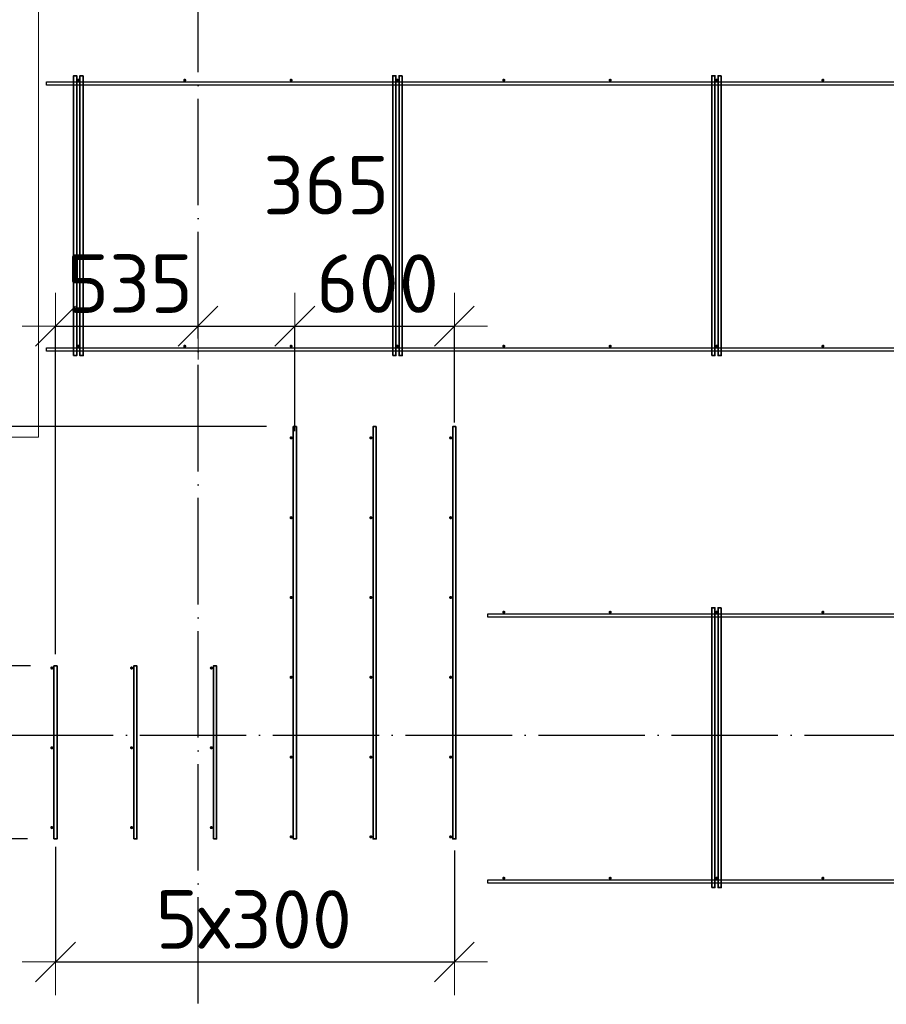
# Model space of a CAD drawing. Header units: millimetres. Extents: x -3725 to 93325, y -74170 to 82591.
# Tile 99 of 133: x 60529 to 63789, y 52328 to 56030. Entities that reach past the tile are written whole.
import ezdxf

# ---------------------------------------------------------------- set-up
doc = ezdxf.new("R2010")
doc.units = ezdxf.units.MM
doc.header["$PDMODE"] = 65
for name, pattern in [('______11', [500, 400, -50, 0, -50]), ('______3', [500, 400, -100]), ('______5', [1100, 800, -100, 100, -100])]:
    doc.linetypes.add(name, pattern=pattern)
for name, color, linetype, lineweight in [('Арм.стержн. Доп. арматура', 180, 'Continuous', 35), ('Балка_ общее', 7, '______3', 13), ('Размерная линия_ общее', 7, 'Continuous', 13), ('Фундамент (1)', 7, 'Continuous', 35)]:
    doc.layers.add(name, color=color, linetype=linetype, lineweight=lineweight)
doc.layers.add('Арм.стержн. Фиксатор', color=7, linetype='Continuous', lineweight=35, true_color=0x501e0f)
doc.layers.add('Осевая линия_ общее', color=7, linetype='______5', lineweight=13, true_color=0xa0a0a0)
doc.styles.add('ISOCPEUR', font='ISOCPEUR')
doc.dimstyles.new('DIMSTYLE_3', dxfattribs={"dimtxt": 220, "dimasz": 250, "dimexe": 0, "dimexo": 0, "dimgap": 110, "dimtad": 2, "dimdec": 0, "dimrnd": 5, "dimzin": 12, "dimdsep": 46, "dimtxsty": 'ISOCPEUR', "dimblk1": 'ALL_ML_STRICH', "dimblk2": 'ALL_ML_STRICH', "dimsah": 1, "dimcen": 0, "dimclrd": 7, "dimclre": 256, "dimclrt": 7, "dimadec": 0, "dimazin": 0, "dimtfac": 1, "dimtdec": 0, "dimtix": 1, "dimtmove": 2, "dimatfit": 3, "dimfxl": 0, "dimtzin": 0, "dimlwd": 0, "dimlwe": -3, "dimarcsym": 0})
doc.dimstyles.new('DIMSTYLE_5', dxfattribs={"dimtxt": 220, "dimasz": 250, "dimexe": 0, "dimexo": 0, "dimgap": 110, "dimtad": 2, "dimdec": 0, "dimrnd": 5, "dimzin": 12, "dimdsep": 46, "dimtxsty": 'ISOCPEUR', "dimblk1": 'ALL_ML_STRICH', "dimblk2": 'ALL_ML_STRICH', "dimsah": 1, "dimcen": 0, "dimclrd": 7, "dimclre": 256, "dimclrt": 7, "dimadec": 0, "dimazin": 0, "dimtfac": 1, "dimtdec": 0, "dimtix": 1, "dimtmove": 2, "dimatfit": 3, "dimfxl": 0, "dimtvp": 1.2, "dimtzin": 0, "dimlwd": 0, "dimlwe": -3, "dimarcsym": 0})

# ---------------------------------------------------------------- blocks, each defined once
blk = doc.blocks.new('СЛОЖНЫЙ_ОБЪЕКТ_5')
at = {"layer": 'Осевая линия_ общее', "color": 253, "linetype": '______11', "lineweight": -3, "true_color": 0xa0a0a0, "transparency": 33554687}
for p, q in [((61200, 45830), (61200, 69510)), ((57980, 53340), (76830, 53340))]:
    blk.add_line(p, q, dxfattribs=at)
blk = doc.blocks.new('ALL_ML_STRICH')
at = {"color": 0, "linetype": 'ByBlock', "lineweight": -2}
for p, q in [((0, -0.5), (0, 0.5)), ((-0.3, -0.3), (0.3, 0.3)), ((-1, 0), (0.5, 0))]:
    blk.add_line(p, q, dxfattribs=at)
blk = doc.blocks.new('*D116')
at = {"layer": 'DEFPOINTS', "color": 7, "linetype": 'Continuous', "lineweight": 13, "transparency": 33554687}
for p in [(60664, 54877.6), (61200, 54878.4), (60664, 53544.8)]:
    blk.add_point(p, dxfattribs=at)
at = {"layer": 'Размерная линия_ общее', "color": 253, "linetype": 'Continuous', "lineweight": -2, "true_color": 0xa0a0a0, "transparency": 33554687}
for p, q in [((60664, 53644.8), (60664, 54877.6)), ((61200, 54877.6), (61200, 54877.6))]:
    blk.add_line(p, q, dxfattribs=at)
at = {"layer": 'Размерная линия_ общее', "color": 7, "linetype": 'Continuous', "lineweight": -2, "transparency": 33554687}
blk.add_line((60664, 54877.6), (61200, 54877.6), dxfattribs=at)
at = {"layer": 'Размерная линия_ общее', "color": 7, "linetype": 'Continuous', "lineweight": 13, "transparency": 33554687, "xscale": 250, "yscale": 250, "zscale": 250, "rotation": 180}
blk.add_blockref('ALL_ML_STRICH', (60664, 54877.6), dxfattribs=at)
at = {"layer": 'Размерная линия_ общее', "color": 7, "linetype": 'Continuous', "lineweight": 13, "transparency": 33554687, "xscale": 250, "yscale": 250, "zscale": 250}
blk.add_blockref('ALL_ML_STRICH', (61200, 54877.6), dxfattribs=at)
at = {"layer": 'Размерная линия_ общее', "color": 7, "linetype": 'Continuous', "lineweight": 13, "transparency": 33554687, "insert": (60943, 55037.6), "char_height": 220, "width": 660, "attachment_point": 5, "style": 'ISOCPEUR'}
blk.add_mtext('\\A1;{535}', dxfattribs=at)
blk = doc.blocks.new('*D117')
at = {"layer": 'DEFPOINTS', "color": 7, "linetype": 'Continuous', "lineweight": 13, "transparency": 33554687}
for p in [(61200, 54878.4), (61200, 54877.6), (61564, 54383.3)]:
    blk.add_point(p, dxfattribs=at)
at = {"layer": 'Размерная линия_ общее', "color": 253, "linetype": 'Continuous', "lineweight": -2, "true_color": 0xa0a0a0, "transparency": 33554687}
for p, q in [((61200, 54877.6), (61200, 54877.6)), ((61564, 54483.3), (61564, 54877.6))]:
    blk.add_line(p, q, dxfattribs=at)
at = {"layer": 'Размерная линия_ общее', "color": 7, "linetype": 'Continuous', "lineweight": -2, "transparency": 33554687}
blk.add_line((61200, 54877.6), (61564, 54877.6), dxfattribs=at)
at = {"layer": 'Размерная линия_ общее', "color": 7, "linetype": 'Continuous', "lineweight": 13, "transparency": 33554687, "xscale": 250, "yscale": 250, "zscale": 250, "rotation": 180}
blk.add_blockref('ALL_ML_STRICH', (61200, 54877.6), dxfattribs=at)
at = {"layer": 'Размерная линия_ общее', "color": 7, "linetype": 'Continuous', "lineweight": 13, "transparency": 33554687, "xscale": 250, "yscale": 250, "zscale": 250}
blk.add_blockref('ALL_ML_STRICH', (61564, 54877.6), dxfattribs=at)
at = {"layer": 'Размерная линия_ общее', "color": 7, "linetype": 'Continuous', "lineweight": 13, "transparency": 33554687, "insert": (61681.8, 55407.4), "char_height": 220, "width": 660, "attachment_point": 5, "style": 'ISOCPEUR'}
blk.add_mtext('\\A1;{365}', dxfattribs=at)
blk = doc.blocks.new('*D118')
at = {"layer": 'DEFPOINTS', "color": 7, "linetype": 'Continuous', "lineweight": 13, "transparency": 33554687}
for p in [(61564, 54877.6), (62164, 54414.8), (61564, 54383.3)]:
    blk.add_point(p, dxfattribs=at)
at = {"layer": 'Размерная линия_ общее', "color": 253, "linetype": 'Continuous', "lineweight": -2, "true_color": 0xa0a0a0, "transparency": 33554687}
for p, q in [((61564, 54483.3), (61564, 54877.6)), ((62164, 54514.8), (62164, 54877.6))]:
    blk.add_line(p, q, dxfattribs=at)
at = {"layer": 'Размерная линия_ общее', "color": 7, "linetype": 'Continuous', "lineweight": -2, "transparency": 33554687}
blk.add_line((61564, 54877.6), (62164, 54877.6), dxfattribs=at)
at = {"layer": 'Размерная линия_ общее', "color": 7, "linetype": 'Continuous', "lineweight": 13, "transparency": 33554687, "xscale": 250, "yscale": 250, "zscale": 250, "rotation": 180}
blk.add_blockref('ALL_ML_STRICH', (61564, 54877.6), dxfattribs=at)
at = {"layer": 'Размерная линия_ общее', "color": 7, "linetype": 'Continuous', "lineweight": 13, "transparency": 33554687, "xscale": 250, "yscale": 250, "zscale": 250}
blk.add_blockref('ALL_ML_STRICH', (62164, 54877.6), dxfattribs=at)
at = {"layer": 'Размерная линия_ общее', "color": 7, "linetype": 'Continuous', "lineweight": 13, "transparency": 33554687, "insert": (61875, 55037.6), "char_height": 220, "width": 660, "attachment_point": 5, "style": 'ISOCPEUR'}
blk.add_mtext('\\A1;{600}', dxfattribs=at)
blk = doc.blocks.new('*D124')
at = {"layer": 'DEFPOINTS', "color": 7, "linetype": 'Continuous', "lineweight": 13, "transparency": 33554687}
for p in [(60664, 53020.1), (62164, 53006), (60664, 52487.3)]:
    blk.add_point(p, dxfattribs=at)
at = {"layer": 'Размерная линия_ общее', "color": 253, "linetype": 'Continuous', "lineweight": -2, "true_color": 0xa0a0a0, "transparency": 33554687}
for p, q in [((60664, 52920.1), (60664, 52487.3)), ((62164, 52906), (62164, 52487.3))]:
    blk.add_line(p, q, dxfattribs=at)
at = {"layer": 'Размерная линия_ общее', "color": 7, "linetype": 'Continuous', "lineweight": -2, "transparency": 33554687}
blk.add_line((60664, 52487.3), (62164, 52487.3), dxfattribs=at)
at = {"layer": 'Размерная линия_ общее', "color": 7, "linetype": 'Continuous', "lineweight": 13, "transparency": 33554687, "xscale": 250, "yscale": 250, "zscale": 250, "rotation": 180}
blk.add_blockref('ALL_ML_STRICH', (60664, 52487.3), dxfattribs=at)
at = {"layer": 'Размерная линия_ общее', "color": 7, "linetype": 'Continuous', "lineweight": 13, "transparency": 33554687, "xscale": 250, "yscale": 250, "zscale": 250}
blk.add_blockref('ALL_ML_STRICH', (62164, 52487.3), dxfattribs=at)
at = {"layer": 'Размерная линия_ общее', "color": 7, "linetype": 'Continuous', "lineweight": 13, "transparency": 33554687, "insert": (61040, 52757.3), "char_height": 220, "width": 11, "attachment_point": 1, "line_spacing_factor": 0.60241, "style": 'ISOCPEUR'}
blk.add_mtext('5х300', dxfattribs=at)
blk = doc.blocks.new('*D125')
at = {"layer": 'DEFPOINTS', "color": 7, "linetype": 'Continuous', "lineweight": 13, "transparency": 33554687}
for p in [(60178.9, 53340), (60171.8, 52950), (60658, 52950)]:
    blk.add_point(p, dxfattribs=at)
at = {"layer": 'Размерная линия_ общее', "color": 253, "linetype": 'Continuous', "lineweight": -2, "true_color": 0xa0a0a0, "transparency": 33554687}
for p, q in [((60171.8, 53340), (60171.8, 53340)), ((60558, 52950), (60171.8, 52950))]:
    blk.add_line(p, q, dxfattribs=at)
at = {"layer": 'Размерная линия_ общее', "color": 7, "linetype": 'Continuous', "lineweight": -2, "transparency": 33554687}
blk.add_line((60171.8, 52950), (60171.8, 53340), dxfattribs=at)
at = {"layer": 'Размерная линия_ общее', "color": 7, "linetype": 'Continuous', "lineweight": 13, "transparency": 33554687, "xscale": 250, "yscale": 250, "zscale": 250}
for p, rotation in [((60171.8, 53340), 90), ((60171.8, 52950), 270)]:
    blk.add_blockref('ALL_ML_STRICH', p, dxfattribs=dict(at, rotation=rotation))
at = {"layer": 'Размерная линия_ общее', "color": 7, "linetype": 'Continuous', "lineweight": 13, "transparency": 33554687, "insert": (60012.5, 52693.6), "char_height": 220, "width": 660, "attachment_point": 5, "rotation": 90, "style": 'ISOCPEUR'}
blk.add_mtext('\\A1;{390}', dxfattribs=at)
blk = doc.blocks.new('*D126')
at = {"layer": 'DEFPOINTS', "color": 7, "linetype": 'Continuous', "lineweight": 13, "transparency": 33554687}
for p in [(60670, 53600), (60171.8, 53340), (60178.9, 53340)]:
    blk.add_point(p, dxfattribs=at)
at = {"layer": 'Размерная линия_ общее', "color": 253, "linetype": 'Continuous', "lineweight": -2, "true_color": 0xa0a0a0, "transparency": 33554687}
for p, q in [((60570, 53600), (60171.8, 53600)), ((60171.8, 53340), (60171.8, 53340))]:
    blk.add_line(p, q, dxfattribs=at)
at = {"layer": 'Размерная линия_ общее', "color": 7, "linetype": 'Continuous', "lineweight": -2, "transparency": 33554687}
blk.add_line((60171.8, 53340), (60171.8, 53600), dxfattribs=at)
at = {"layer": 'Размерная линия_ общее', "color": 7, "linetype": 'Continuous', "lineweight": 13, "transparency": 33554687, "xscale": 250, "yscale": 250, "zscale": 250}
for p, rotation in [((60171.8, 53600), 90), ((60171.8, 53340), 270)]:
    blk.add_blockref('ALL_ML_STRICH', p, dxfattribs=dict(at, rotation=rotation))
at = {"layer": 'Размерная линия_ общее', "color": 7, "linetype": 'Continuous', "lineweight": 13, "transparency": 33554687, "insert": (59658.9, 53802.6), "char_height": 220, "width": 660, "attachment_point": 5, "rotation": 90, "style": 'ISOCPEUR'}
blk.add_mtext('\\A1;{260}', dxfattribs=at)
blk = doc.blocks.new('*D127')
at = {"layer": 'DEFPOINTS', "color": 7, "linetype": 'Continuous', "lineweight": 13, "transparency": 33554687}
for p in [(61558, 54500), (60171.8, 53600), (60670, 53600)]:
    blk.add_point(p, dxfattribs=at)
at = {"layer": 'Размерная линия_ общее', "color": 253, "linetype": 'Continuous', "lineweight": -2, "true_color": 0xa0a0a0, "transparency": 33554687}
for p, q in [((61458, 54500), (60171.8, 54500)), ((60570, 53600), (60171.8, 53600))]:
    blk.add_line(p, q, dxfattribs=at)
at = {"layer": 'Размерная линия_ общее', "color": 7, "linetype": 'Continuous', "lineweight": -2, "transparency": 33554687}
blk.add_line((60171.8, 53600), (60171.8, 54500), dxfattribs=at)
at = {"layer": 'Размерная линия_ общее', "color": 7, "linetype": 'Continuous', "lineweight": 13, "transparency": 33554687, "xscale": 250, "yscale": 250, "zscale": 250}
for p, rotation in [((60171.8, 54500), 90), ((60171.8, 53600), 270)]:
    blk.add_blockref('ALL_ML_STRICH', p, dxfattribs=dict(at, rotation=rotation))
at = {"layer": 'Размерная линия_ общее', "color": 7, "linetype": 'Continuous', "lineweight": 13, "transparency": 33554687, "insert": (60011.8, 54061), "char_height": 220, "width": 660, "attachment_point": 5, "rotation": 90, "style": 'ISOCPEUR'}
blk.add_mtext('\\A1;{900}', dxfattribs=at)

msp = doc.modelspace()

# ---------------------------------------------------------------- hatches: boundary and pattern name
at = {"layer": 'Арм.стержн. Доп. арматура', "linetype": 'Continuous', "lineweight": 35, "transparency": 33554687}
for points in [[(61556, 54457.5), (61555.5, 54459.8), (61554.2, 54461.7), (61552.3, 54463), (61550, 54463.5), (61547.7, 54463), (61545.8, 54461.7), (61544.5, 54459.8), (61544, 54457.5), (61544.5, 54455.2), (61545.8, 54453.3), (61547.7, 54452), (61550, 54451.5), (61552.3, 54452), (61554.2, 54453.3), (61555.5, 54455.2)], [(61856, 54457.5), (61855.5, 54459.8), (61854.2, 54461.7), (61852.3, 54463), (61850, 54463.5), (61847.7, 54463), (61845.8, 54461.7), (61844.5, 54459.8), (61844, 54457.5), (61844.5, 54455.2), (61845.8, 54453.3), (61847.7, 54452), (61850, 54451.5), (61852.3, 54452), (61854.2, 54453.3), (61855.5, 54455.2)], [(62156, 54457.5), (62155.5, 54459.8), (62154.2, 54461.7), (62152.3, 54463), (62150, 54463.5), (62147.7, 54463), (62145.8, 54461.7), (62144.5, 54459.8), (62144, 54457.5), (62144.5, 54455.2), (62145.8, 54453.3), (62147.7, 54452), (62150, 54451.5), (62152.3, 54452), (62154.2, 54453.3), (62155.5, 54455.2)], [(61556, 54157.5), (61555.5, 54159.8), (61554.2, 54161.7), (61552.3, 54163), (61550, 54163.5), (61547.7, 54163), (61545.8, 54161.7), (61544.5, 54159.8), (61544, 54157.5), (61544.5, 54155.2), (61545.8, 54153.3), (61547.7, 54152), (61550, 54151.5), (61552.3, 54152), (61554.2, 54153.3), (61555.5, 54155.2)], [(61856, 54157.5), (61855.5, 54159.8), (61854.2, 54161.7), (61852.3, 54163), (61850, 54163.5), (61847.7, 54163), (61845.8, 54161.7), (61844.5, 54159.8), (61844, 54157.5), (61844.5, 54155.2), (61845.8, 54153.3), (61847.7, 54152), (61850, 54151.5), (61852.3, 54152), (61854.2, 54153.3), (61855.5, 54155.2)], [(62156, 54157.5), (62155.5, 54159.8), (62154.2, 54161.7), (62152.3, 54163), (62150, 54163.5), (62147.7, 54163), (62145.8, 54161.7), (62144.5, 54159.8), (62144, 54157.5), (62144.5, 54155.2), (62145.8, 54153.3), (62147.7, 54152), (62150, 54151.5), (62152.3, 54152), (62154.2, 54153.3), (62155.5, 54155.2)], [(61556, 53857.5), (61555.5, 53859.8), (61554.2, 53861.7), (61552.3, 53863), (61550, 53863.5), (61547.7, 53863), (61545.8, 53861.7), (61544.5, 53859.8), (61544, 53857.5), (61544.5, 53855.2), (61545.8, 53853.3), (61547.7, 53852), (61550, 53851.5), (61552.3, 53852), (61554.2, 53853.3), (61555.5, 53855.2)], [(61856, 53857.5), (61855.5, 53859.8), (61854.2, 53861.7), (61852.3, 53863), (61850, 53863.5), (61847.7, 53863), (61845.8, 53861.7), (61844.5, 53859.8), (61844, 53857.5), (61844.5, 53855.2), (61845.8, 53853.3), (61847.7, 53852), (61850, 53851.5), (61852.3, 53852), (61854.2, 53853.3), (61855.5, 53855.2)], [(62156, 53857.5), (62155.5, 53859.8), (62154.2, 53861.7), (62152.3, 53863), (62150, 53863.5), (62147.7, 53863), (62145.8, 53861.7), (62144.5, 53859.8), (62144, 53857.5), (62144.5, 53855.2), (62145.8, 53853.3), (62147.7, 53852), (62150, 53851.5), (62152.3, 53852), (62154.2, 53853.3), (62155.5, 53855.2)], [(60656, 53592.5), (60655.5, 53594.8), (60654.2, 53596.7), (60652.3, 53598), (60650, 53598.5), (60647.7, 53598), (60645.8, 53596.7), (60644.5, 53594.8), (60644, 53592.5), (60644.5, 53590.2), (60645.8, 53588.3), (60647.7, 53587), (60650, 53586.5), (60652.3, 53587), (60654.2, 53588.3), (60655.5, 53590.2)], [(60956, 53592.5), (60955.5, 53594.8), (60954.2, 53596.7), (60952.3, 53598), (60950, 53598.5), (60947.7, 53598), (60945.8, 53596.7), (60944.5, 53594.8), (60944, 53592.5), (60944.5, 53590.2), (60945.8, 53588.3), (60947.7, 53587), (60950, 53586.5), (60952.3, 53587), (60954.2, 53588.3), (60955.5, 53590.2)], [(61256, 53592.5), (61255.5, 53594.8), (61254.2, 53596.7), (61252.3, 53598), (61250, 53598.5), (61247.7, 53598), (61245.8, 53596.7), (61244.5, 53594.8), (61244, 53592.5), (61244.5, 53590.2), (61245.8, 53588.3), (61247.7, 53587), (61250, 53586.5), (61252.3, 53587), (61254.2, 53588.3), (61255.5, 53590.2)], [(61556, 53557.5), (61555.5, 53559.8), (61554.2, 53561.7), (61552.3, 53563), (61550, 53563.5), (61547.7, 53563), (61545.8, 53561.7), (61544.5, 53559.8), (61544, 53557.5), (61544.5, 53555.2), (61545.8, 53553.3), (61547.7, 53552), (61550, 53551.5), (61552.3, 53552), (61554.2, 53553.3), (61555.5, 53555.2)], [(61856, 53557.5), (61855.5, 53559.8), (61854.2, 53561.7), (61852.3, 53563), (61850, 53563.5), (61847.7, 53563), (61845.8, 53561.7), (61844.5, 53559.8), (61844, 53557.5), (61844.5, 53555.2), (61845.8, 53553.3), (61847.7, 53552), (61850, 53551.5), (61852.3, 53552), (61854.2, 53553.3), (61855.5, 53555.2)], [(62156, 53557.5), (62155.5, 53559.8), (62154.2, 53561.7), (62152.3, 53563), (62150, 53563.5), (62147.7, 53563), (62145.8, 53561.7), (62144.5, 53559.8), (62144, 53557.5), (62144.5, 53555.2), (62145.8, 53553.3), (62147.7, 53552), (62150, 53551.5), (62152.3, 53552), (62154.2, 53553.3), (62155.5, 53555.2)], [(60656, 53292.5), (60655.5, 53294.8), (60654.2, 53296.7), (60652.3, 53298), (60650, 53298.5), (60647.7, 53298), (60645.8, 53296.7), (60644.5, 53294.8), (60644, 53292.5), (60644.5, 53290.2), (60645.8, 53288.3), (60647.7, 53287), (60650, 53286.5), (60652.3, 53287), (60654.2, 53288.3), (60655.5, 53290.2)], [(60956, 53292.5), (60955.5, 53294.8), (60954.2, 53296.7), (60952.3, 53298), (60950, 53298.5), (60947.7, 53298), (60945.8, 53296.7), (60944.5, 53294.8), (60944, 53292.5), (60944.5, 53290.2), (60945.8, 53288.3), (60947.7, 53287), (60950, 53286.5), (60952.3, 53287), (60954.2, 53288.3), (60955.5, 53290.2)], [(61256, 53292.5), (61255.5, 53294.8), (61254.2, 53296.7), (61252.3, 53298), (61250, 53298.5), (61247.7, 53298), (61245.8, 53296.7), (61244.5, 53294.8), (61244, 53292.5), (61244.5, 53290.2), (61245.8, 53288.3), (61247.7, 53287), (61250, 53286.5), (61252.3, 53287), (61254.2, 53288.3), (61255.5, 53290.2)], [(61556, 53257.5), (61555.5, 53259.8), (61554.2, 53261.7), (61552.3, 53263), (61550, 53263.5), (61547.7, 53263), (61545.8, 53261.7), (61544.5, 53259.8), (61544, 53257.5), (61544.5, 53255.2), (61545.8, 53253.3), (61547.7, 53252), (61550, 53251.5), (61552.3, 53252), (61554.2, 53253.3), (61555.5, 53255.2)], [(61856, 53257.5), (61855.5, 53259.8), (61854.2, 53261.7), (61852.3, 53263), (61850, 53263.5), (61847.7, 53263), (61845.8, 53261.7), (61844.5, 53259.8), (61844, 53257.5), (61844.5, 53255.2), (61845.8, 53253.3), (61847.7, 53252), (61850, 53251.5), (61852.3, 53252), (61854.2, 53253.3), (61855.5, 53255.2)], [(62156, 53257.5), (62155.5, 53259.8), (62154.2, 53261.7), (62152.3, 53263), (62150, 53263.5), (62147.7, 53263), (62145.8, 53261.7), (62144.5, 53259.8), (62144, 53257.5), (62144.5, 53255.2), (62145.8, 53253.3), (62147.7, 53252), (62150, 53251.5), (62152.3, 53252), (62154.2, 53253.3), (62155.5, 53255.2)], [(60656, 52992.5), (60655.5, 52994.8), (60654.2, 52996.7), (60652.3, 52998), (60650, 52998.5), (60647.7, 52998), (60645.8, 52996.7), (60644.5, 52994.8), (60644, 52992.5), (60644.5, 52990.2), (60645.8, 52988.3), (60647.7, 52987), (60650, 52986.5), (60652.3, 52987), (60654.2, 52988.3), (60655.5, 52990.2)], [(60956, 52992.5), (60955.5, 52994.8), (60954.2, 52996.7), (60952.3, 52998), (60950, 52998.5), (60947.7, 52998), (60945.8, 52996.7), (60944.5, 52994.8), (60944, 52992.5), (60944.5, 52990.2), (60945.8, 52988.3), (60947.7, 52987), (60950, 52986.5), (60952.3, 52987), (60954.2, 52988.3), (60955.5, 52990.2)], [(61256, 52992.5), (61255.5, 52994.8), (61254.2, 52996.7), (61252.3, 52998), (61250, 52998.5), (61247.7, 52998), (61245.8, 52996.7), (61244.5, 52994.8), (61244, 52992.5), (61244.5, 52990.2), (61245.8, 52988.3), (61247.7, 52987), (61250, 52986.5), (61252.3, 52987), (61254.2, 52988.3), (61255.5, 52990.2)], [(61556, 52957.5), (61555.5, 52959.8), (61554.2, 52961.7), (61552.3, 52963), (61550, 52963.5), (61547.7, 52963), (61545.8, 52961.7), (61544.5, 52959.8), (61544, 52957.5), (61544.5, 52955.2), (61545.8, 52953.3), (61547.7, 52952), (61550, 52951.5), (61552.3, 52952), (61554.2, 52953.3), (61555.5, 52955.2)], [(61856, 52957.5), (61855.5, 52959.8), (61854.2, 52961.7), (61852.3, 52963), (61850, 52963.5), (61847.7, 52963), (61845.8, 52961.7), (61844.5, 52959.8), (61844, 52957.5), (61844.5, 52955.2), (61845.8, 52953.3), (61847.7, 52952), (61850, 52951.5), (61852.3, 52952), (61854.2, 52953.3), (61855.5, 52955.2)], [(62156, 52957.5), (62155.5, 52959.8), (62154.2, 52961.7), (62152.3, 52963), (62150, 52963.5), (62147.7, 52963), (62145.8, 52961.7), (62144.5, 52959.8), (62144, 52957.5), (62144.5, 52955.2), (62145.8, 52953.3), (62147.7, 52952), (62150, 52951.5), (62152.3, 52952), (62154.2, 52953.3), (62155.5, 52955.2)]]:
    msp.add_hatch(color=22, dxfattribs=at).paths.add_polyline_path(points)
at = {"layer": 'Арм.стержн. Фиксатор', "linetype": 'Continuous', "lineweight": 35, "transparency": 33554687}
for points in [[(60756, 55802), (60755.5, 55804.3), (60754.2, 55806.2), (60752.3, 55807.5), (60750, 55808), (60747.7, 55807.5), (60745.8, 55806.2), (60744.5, 55804.3), (60744, 55802), (60744.5, 55799.7), (60745.8, 55797.8), (60747.7, 55796.5), (60750, 55796), (60752.3, 55796.5), (60754.2, 55797.8), (60755.5, 55799.7)], [(61156, 55802), (61155.5, 55804.3), (61154.2, 55806.2), (61152.3, 55807.5), (61150, 55808), (61147.7, 55807.5), (61145.8, 55806.2), (61144.5, 55804.3), (61144, 55802), (61144.5, 55799.7), (61145.8, 55797.8), (61147.7, 55796.5), (61150, 55796), (61152.3, 55796.5), (61154.2, 55797.8), (61155.5, 55799.7)], [(61556, 55802), (61555.5, 55804.3), (61554.2, 55806.2), (61552.3, 55807.5), (61550, 55808), (61547.7, 55807.5), (61545.8, 55806.2), (61544.5, 55804.3), (61544, 55802), (61544.5, 55799.7), (61545.8, 55797.8), (61547.7, 55796.5), (61550, 55796), (61552.3, 55796.5), (61554.2, 55797.8), (61555.5, 55799.7)], [(61956, 55802), (61955.5, 55804.3), (61954.2, 55806.2), (61952.3, 55807.5), (61950, 55808), (61947.7, 55807.5), (61945.8, 55806.2), (61944.5, 55804.3), (61944, 55802), (61944.5, 55799.7), (61945.8, 55797.8), (61947.7, 55796.5), (61950, 55796), (61952.3, 55796.5), (61954.2, 55797.8), (61955.5, 55799.7)], [(62356, 55802), (62355.5, 55804.3), (62354.2, 55806.2), (62352.3, 55807.5), (62350, 55808), (62347.7, 55807.5), (62345.8, 55806.2), (62344.5, 55804.3), (62344, 55802), (62344.5, 55799.7), (62345.8, 55797.8), (62347.7, 55796.5), (62350, 55796), (62352.3, 55796.5), (62354.2, 55797.8), (62355.5, 55799.7)], [(62756, 55802), (62755.5, 55804.3), (62754.2, 55806.2), (62752.3, 55807.5), (62750, 55808), (62747.7, 55807.5), (62745.8, 55806.2), (62744.5, 55804.3), (62744, 55802), (62744.5, 55799.7), (62745.8, 55797.8), (62747.7, 55796.5), (62750, 55796), (62752.3, 55796.5), (62754.2, 55797.8), (62755.5, 55799.7)], [(63156, 55802), (63155.5, 55804.3), (63154.2, 55806.2), (63152.3, 55807.5), (63150, 55808), (63147.7, 55807.5), (63145.8, 55806.2), (63144.5, 55804.3), (63144, 55802), (63144.5, 55799.7), (63145.8, 55797.8), (63147.7, 55796.5), (63150, 55796), (63152.3, 55796.5), (63154.2, 55797.8), (63155.5, 55799.7)], [(63556, 55802), (63555.5, 55804.3), (63554.2, 55806.2), (63552.3, 55807.5), (63550, 55808), (63547.7, 55807.5), (63545.8, 55806.2), (63544.5, 55804.3), (63544, 55802), (63544.5, 55799.7), (63545.8, 55797.8), (63547.7, 55796.5), (63550, 55796), (63552.3, 55796.5), (63554.2, 55797.8), (63555.5, 55799.7)], [(60756, 54802), (60755.5, 54804.3), (60754.2, 54806.2), (60752.3, 54807.5), (60750, 54808), (60747.7, 54807.5), (60745.8, 54806.2), (60744.5, 54804.3), (60744, 54802), (60744.5, 54799.7), (60745.8, 54797.8), (60747.7, 54796.5), (60750, 54796), (60752.3, 54796.5), (60754.2, 54797.8), (60755.5, 54799.7)], [(61156, 54802), (61155.5, 54804.3), (61154.2, 54806.2), (61152.3, 54807.5), (61150, 54808), (61147.7, 54807.5), (61145.8, 54806.2), (61144.5, 54804.3), (61144, 54802), (61144.5, 54799.7), (61145.8, 54797.8), (61147.7, 54796.5), (61150, 54796), (61152.3, 54796.5), (61154.2, 54797.8), (61155.5, 54799.7)], [(61556, 54802), (61555.5, 54804.3), (61554.2, 54806.2), (61552.3, 54807.5), (61550, 54808), (61547.7, 54807.5), (61545.8, 54806.2), (61544.5, 54804.3), (61544, 54802), (61544.5, 54799.7), (61545.8, 54797.8), (61547.7, 54796.5), (61550, 54796), (61552.3, 54796.5), (61554.2, 54797.8), (61555.5, 54799.7)], [(61956, 54802), (61955.5, 54804.3), (61954.2, 54806.2), (61952.3, 54807.5), (61950, 54808), (61947.7, 54807.5), (61945.8, 54806.2), (61944.5, 54804.3), (61944, 54802), (61944.5, 54799.7), (61945.8, 54797.8), (61947.7, 54796.5), (61950, 54796), (61952.3, 54796.5), (61954.2, 54797.8), (61955.5, 54799.7)], [(62356, 54802), (62355.5, 54804.3), (62354.2, 54806.2), (62352.3, 54807.5), (62350, 54808), (62347.7, 54807.5), (62345.8, 54806.2), (62344.5, 54804.3), (62344, 54802), (62344.5, 54799.7), (62345.8, 54797.8), (62347.7, 54796.5), (62350, 54796), (62352.3, 54796.5), (62354.2, 54797.8), (62355.5, 54799.7)], [(62756, 54802), (62755.5, 54804.3), (62754.2, 54806.2), (62752.3, 54807.5), (62750, 54808), (62747.7, 54807.5), (62745.8, 54806.2), (62744.5, 54804.3), (62744, 54802), (62744.5, 54799.7), (62745.8, 54797.8), (62747.7, 54796.5), (62750, 54796), (62752.3, 54796.5), (62754.2, 54797.8), (62755.5, 54799.7)], [(63156, 54802), (63155.5, 54804.3), (63154.2, 54806.2), (63152.3, 54807.5), (63150, 54808), (63147.7, 54807.5), (63145.8, 54806.2), (63144.5, 54804.3), (63144, 54802), (63144.5, 54799.7), (63145.8, 54797.8), (63147.7, 54796.5), (63150, 54796), (63152.3, 54796.5), (63154.2, 54797.8), (63155.5, 54799.7)], [(63556, 54802), (63555.5, 54804.3), (63554.2, 54806.2), (63552.3, 54807.5), (63550, 54808), (63547.7, 54807.5), (63545.8, 54806.2), (63544.5, 54804.3), (63544, 54802), (63544.5, 54799.7), (63545.8, 54797.8), (63547.7, 54796.5), (63550, 54796), (63552.3, 54796.5), (63554.2, 54797.8), (63555.5, 54799.7)], [(62356, 53802), (62355.5, 53804.3), (62354.2, 53806.2), (62352.3, 53807.5), (62350, 53808), (62347.7, 53807.5), (62345.8, 53806.2), (62344.5, 53804.3), (62344, 53802), (62344.5, 53799.7), (62345.8, 53797.8), (62347.7, 53796.5), (62350, 53796), (62352.3, 53796.5), (62354.2, 53797.8), (62355.5, 53799.7)], [(62756, 53802), (62755.5, 53804.3), (62754.2, 53806.2), (62752.3, 53807.5), (62750, 53808), (62747.7, 53807.5), (62745.8, 53806.2), (62744.5, 53804.3), (62744, 53802), (62744.5, 53799.7), (62745.8, 53797.8), (62747.7, 53796.5), (62750, 53796), (62752.3, 53796.5), (62754.2, 53797.8), (62755.5, 53799.7)], [(63156, 53802), (63155.5, 53804.3), (63154.2, 53806.2), (63152.3, 53807.5), (63150, 53808), (63147.7, 53807.5), (63145.8, 53806.2), (63144.5, 53804.3), (63144, 53802), (63144.5, 53799.7), (63145.8, 53797.8), (63147.7, 53796.5), (63150, 53796), (63152.3, 53796.5), (63154.2, 53797.8), (63155.5, 53799.7)], [(63556, 53802), (63555.5, 53804.3), (63554.2, 53806.2), (63552.3, 53807.5), (63550, 53808), (63547.7, 53807.5), (63545.8, 53806.2), (63544.5, 53804.3), (63544, 53802), (63544.5, 53799.7), (63545.8, 53797.8), (63547.7, 53796.5), (63550, 53796), (63552.3, 53796.5), (63554.2, 53797.8), (63555.5, 53799.7)], [(62356, 52802), (62355.5, 52804.3), (62354.2, 52806.2), (62352.3, 52807.5), (62350, 52808), (62347.7, 52807.5), (62345.8, 52806.2), (62344.5, 52804.3), (62344, 52802), (62344.5, 52799.7), (62345.8, 52797.8), (62347.7, 52796.5), (62350, 52796), (62352.3, 52796.5), (62354.2, 52797.8), (62355.5, 52799.7)], [(62756, 52802), (62755.5, 52804.3), (62754.2, 52806.2), (62752.3, 52807.5), (62750, 52808), (62747.7, 52807.5), (62745.8, 52806.2), (62744.5, 52804.3), (62744, 52802), (62744.5, 52799.7), (62745.8, 52797.8), (62747.7, 52796.5), (62750, 52796), (62752.3, 52796.5), (62754.2, 52797.8), (62755.5, 52799.7)], [(63156, 52802), (63155.5, 52804.3), (63154.2, 52806.2), (63152.3, 52807.5), (63150, 52808), (63147.7, 52807.5), (63145.8, 52806.2), (63144.5, 52804.3), (63144, 52802), (63144.5, 52799.7), (63145.8, 52797.8), (63147.7, 52796.5), (63150, 52796), (63152.3, 52796.5), (63154.2, 52797.8), (63155.5, 52799.7)], [(63556, 52802), (63555.5, 52804.3), (63554.2, 52806.2), (63552.3, 52807.5), (63550, 52808), (63547.7, 52807.5), (63545.8, 52806.2), (63544.5, 52804.3), (63544, 52802), (63544.5, 52799.7), (63545.8, 52797.8), (63547.7, 52796.5), (63550, 52796), (63552.3, 52796.5), (63554.2, 52797.8), (63555.5, 52799.7)]]:
    msp.add_hatch(color=22, dxfattribs=at).paths.add_polyline_path(points)

# ---------------------------------------------------------------- linework, layer by layer
at = {"layer": 'Арм.стержн. Доп. арматура', "color": 22, "linetype": 'Continuous', "lineweight": 35, "transparency": 33554687}
for points in [[(61570, 54500), (61570, 52950), (61558, 52950), (61558, 54500), (61570, 54500)], [(61570, 54500), (61570, 52950), (61558, 52950), (61558, 54500), (61570, 54500)], [(61870, 54500), (61870, 52950), (61858, 52950), (61858, 54500), (61870, 54500)], [(61870, 54500), (61870, 52950), (61858, 52950), (61858, 54500), (61870, 54500)], [(62170, 54500), (62170, 52950), (62158, 52950), (62158, 54500), (62170, 54500)], [(62170, 54500), (62170, 52950), (62158, 52950), (62158, 54500), (62170, 54500)], [(60658, 52950), (60658, 53600), (60670, 53600), (60670, 52950), (60658, 52950)], [(60658, 52950), (60658, 53600), (60670, 53600), (60670, 52950), (60658, 52950)], [(60958, 52950), (60958, 53600), (60970, 53600), (60970, 52950), (60958, 52950)], [(60958, 52950), (60958, 53600), (60970, 53600), (60970, 52950), (60958, 52950)], [(61258, 52950), (61258, 53600), (61270, 53600), (61270, 52950), (61258, 52950)], [(61258, 52950), (61258, 53600), (61270, 53600), (61270, 52950), (61258, 52950)]]:
    msp.add_lwpolyline(points, dxfattribs=at)
at = {"layer": 'Арм.стержн. Фиксатор', "color": 22, "linetype": 'Continuous', "lineweight": 25, "transparency": 33554687}
for points in [[(60630, 55796), (66853.2, 55796), (66853.2, 55784), (60630, 55784), (60630, 55796)], [(60630, 55796), (66853.2, 55796), (66853.2, 55784), (60630, 55784), (60630, 55796)], [(60630, 54796), (66853.2, 54796), (66853.2, 54784), (60630, 54784), (60630, 54796)], [(60630, 54796), (66853.2, 54796), (66853.2, 54784), (60630, 54784), (60630, 54796)], [(62289.5, 53796), (67001, 53796), (67001, 53784), (62289.5, 53784), (62289.5, 53796)], [(62289.5, 53796), (67001, 53796), (67001, 53784), (62289.5, 53784), (62289.5, 53796)], [(62289.5, 52796), (67001, 52796), (67001, 52784), (62289.5, 52784), (62289.5, 52796)], [(62289.5, 52796), (67001, 52796), (67001, 52784), (62289.5, 52784), (62289.5, 52796)]]:
    msp.add_lwpolyline(points, dxfattribs=at)
at = {"layer": 'Арм.стержн. Фиксатор', "color": 22, "linetype": 'Continuous', "lineweight": 35, "transparency": 33554687}
for points in [[(60732, 54767.1), (60732, 55819.2), (60744, 55819.2), (60744, 54767.1), (60732, 54767.1)], [(60768, 55818.9), (60768, 54766.9), (60756, 54766.9), (60756, 55818.9), (60768, 55818.9)], [(61932, 54767.1), (61932, 55819.2), (61944, 55819.2), (61944, 54767.1), (61932, 54767.1)], [(61968, 55818.9), (61968, 54766.9), (61956, 54766.9), (61956, 55818.9), (61968, 55818.9)], [(63132, 54767.1), (63132, 55819.2), (63144, 55819.2), (63144, 54767.1), (63132, 54767.1)], [(63168, 55818.9), (63168, 54766.9), (63156, 54766.9), (63156, 55818.9), (63168, 55818.9)], [(63132, 52767.1), (63132, 53819.2), (63144, 53819.2), (63144, 52767.1), (63132, 52767.1)], [(63168, 53818.9), (63168, 52766.9), (63156, 52766.9), (63156, 53818.9), (63168, 53818.9)]]:
    msp.add_lwpolyline(points, dxfattribs=at)
at = {"layer": 'Фундамент (1)', "color": 7, "lineweight": 18, "transparency": 33554687}
for p, q in [((60600, 54460), (60600, 60060)), ((59350, 54460), (60600, 54460))]:
    msp.add_line(p, q, dxfattribs=at)
at = {"layer": 'Фундамент (1)', "color": 7, "linetype": 'Continuous', "lineweight": 18, "transparency": 33554687}
for p, q in [((60600, 54460), (60600, 60060)), ((59350, 54460), (60600, 54460))]:
    msp.add_line(p, q, dxfattribs=at)

# ---------------------------------------------------------------- block references
at = {"layer": 'Балка_ общее', "color": 7, "linetype": 'Continuous', "lineweight": 13, "transparency": 33554687}
msp.add_blockref('СЛОЖНЫЙ_ОБЪЕКТ_5', (0, 0), dxfattribs=at)

# ---------------------------------------------------------------- dimensions: what is measured, and where the dimension line sits
at = {"layer": 'Размерная линия_ общее', "color": 7, "linetype": 'Continuous', "lineweight": 13, "transparency": 33554687}
for base, p1, p2, picture, middle in [((61564, 54877.6), (61200, 54877.6), (61564, 54483.3), '*D117', (61681.8, 55407.4)), ((61200, 54877.6), (60664, 53644.8), (61200, 54877.6), '*D116', (60943, 55037.6)), ((62164, 54877.6), (61564, 54483.3), (62164, 54514.8), '*D118', (61875, 55037.6))]:
    dim = msp.add_linear_dim(base=base, p1=p1, p2=p2, dimstyle='DIMSTYLE_5', override={"dimpost": '<>', "dimclrd": 7, "dimclre": 253, "dimclrt": 7, "dimlwd": 0, "dimlwe": 65533}, dxfattribs=at)
    dim.commit()
    dim.dimension.update_dxf_attribs({"geometry": picture, "text_midpoint": middle, "dimtype": 160})
for base, p1, p2, dimstyle, picture, middle in [((60171.8, 54500), (60570, 53600), (61458, 54500), 'DIMSTYLE_3', '*D127', (60011.8, 54061)), ((60171.8, 53600), (60171.8, 53340), (60570, 53600), 'DIMSTYLE_5', '*D126', (59658.9, 53802.6)), ((60171.8, 53340), (60558, 52950), (60171.8, 53340), 'DIMSTYLE_5', '*D125', (60012.5, 52693.6))]:
    dim = msp.add_linear_dim(base=base, p1=p1, p2=p2, angle=90, dimstyle=dimstyle, override={"dimpost": '<>', "dimclrd": 7, "dimclre": 253, "dimclrt": 7, "dimlwd": 0, "dimlwe": 65533}, dxfattribs=at)
    dim.commit()
    dim.dimension.update_dxf_attribs({"geometry": picture, "text_midpoint": middle, "dimtype": 160})
dim = msp.add_linear_dim(base=(62164, 52487.3), p1=(60664, 52920.1), p2=(62164, 52906), text='5х300', dimstyle='DIMSTYLE_3', override={"dimpost": '<>', "dimclrd": 7, "dimclre": 253, "dimclrt": 7, "dimlwd": 0, "dimlwe": 65533}, dxfattribs=at)
dim.commit()
dim.dimension.update_dxf_attribs({"geometry": '*D124', "text_midpoint": (61414, 52597.3), "dimtype": 160})

doc.saveas('drawing.dxf')
